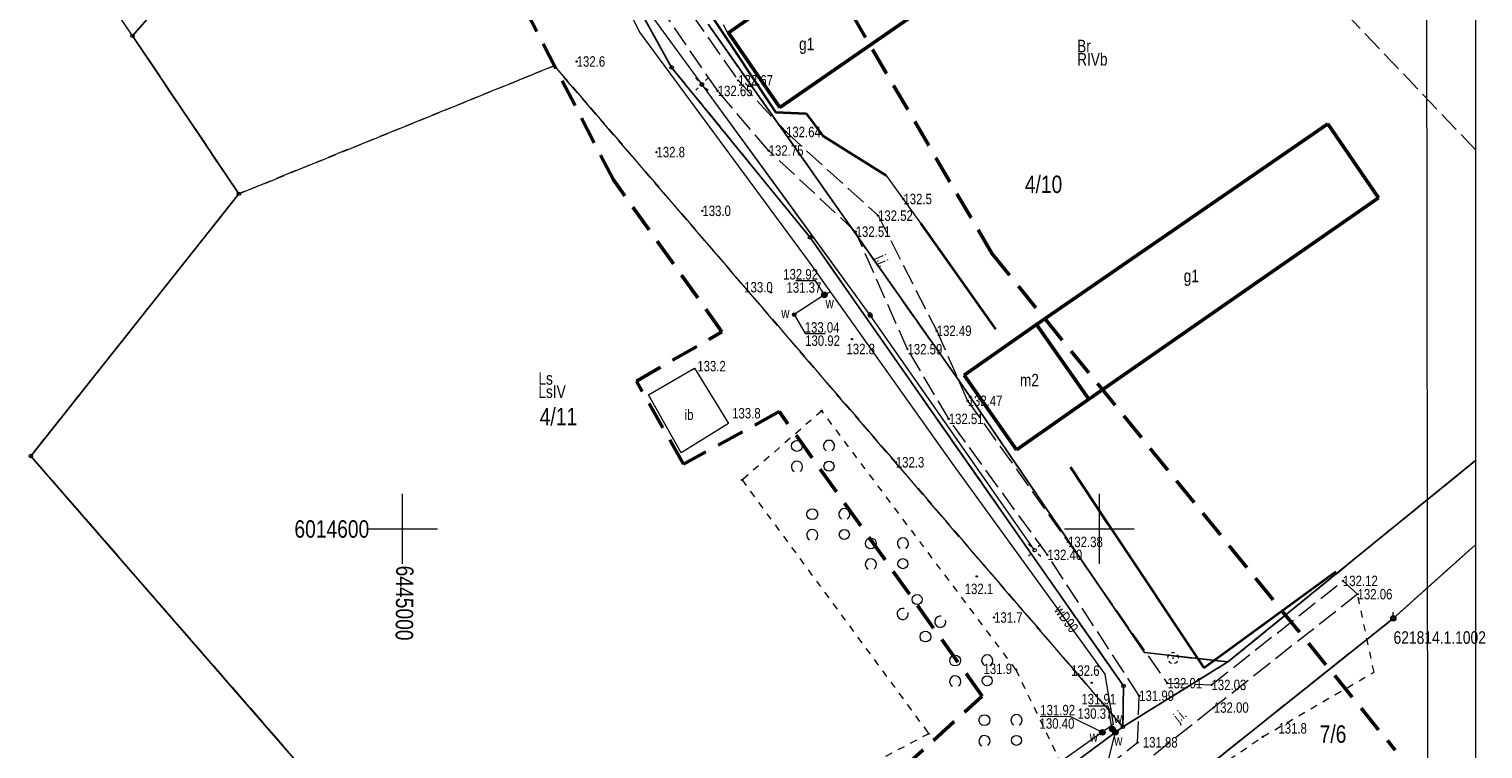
# Model space of a CAD drawing. Header units: metres. Extents: x 6443052 to 6445155, y 6013553 to 6014840.
# Tile 33 of 36: x 6444946 to 6445155, y 6014568 to 6014672. Entities that reach past the tile are written whole.
import ezdxf
from ezdxf.enums import TextEntityAlignment as Align

# ---------------------------------------------------------------- set-up
doc = ezdxf.new("R2010")
doc.units = ezdxf.units.M
doc.header["$MEASUREMENT"] = 0
for name, pattern in [('L_0_03', [2, 1, -1]), ('L_0_06', [4, 3, -1]), ('L_0_0C', [6, 4, -2]), ('L_0_69', [0]), ('L_0_AC', [0])]:
    doc.linetypes.add(name, pattern=pattern)
doc.layers.get('0').update_dxf_attribs({"linetype": 'CONTINUOUS', "lineweight": 18})
for name, color, linetype, lineweight in [('121_Punkt_osnowy_szczegolowej_Atr103', 7, 'CONTINUOUS', 18), ('131_Punkt_osnowy_pomiarowej', 7, 'CONTINUOUS', 18), ('202_punkt_graniczny', 7, 'CONTINUOUS', 18), ('203_punkt_graniczny', 7, 'CONTINUOUS', 18), ('209_oznaczenie_konturu_klasyfikacyjnego', 3, 'CONTINUOUS', 18), ('210_oznaczenie_konturu_uzytku_gruntowego', 3, 'CONTINUOUS', 18), ('211_numer_dzialki_ewidencyjnej', 96, 'CONTINUOUS', 18), ('217_kontur_klasyfikacyjny', 3, 'L_0_06', 18), ('218_kontur_uzytku_gruntowego', 3, 'L_0_06', 18), ('219_dzialka_ewidencyjna', 96, 'CONTINUOUS', 25), ('312_budynek_ewidencyjny', 7, 'CONTINUOUS', 50), ('312_oznaczenie_budynku_ewidencyjnego_Atr117', 7, 'CONTINUOUS', 18), ('brama', 7, 'CONTINUOUS', 18), ('drzewo_lisciaste', 96, 'CONTINUOUS', 18), ('i_b__odzysk', 7, 'CONTINUOUS', 18), ('jezdnia', 7, 'L_0_06', 18), ('jezdnia_Atr17', 7, 'CONTINUOUS', 18), ('latarnia', 7, 'CONTINUOUS', 18), ('nn', 1, 'L_0_AC', 18), ('ogrodzenie_trwale', 7, 'L_0_69', 35), ('orient', 7, 'CONTINUOUS', 18), ('pikieta_naturalna_Atr2', 7, 'CONTINUOUS', 18), ('pikieta_sztuczna_Atr2', 7, 'CONTINUOUS', 18), ('przewod_elektroenergetyczny_podziemny', 1, 'CONTINUOUS', 18), ('przewod_wodociagowy', 5, 'CONTINUOUS', 18), ('przewod_wodociagowy_Atr1', 5, 'CONTINUOUS', 18), ('Ramka_wewn_nr_3_i_opis', 7, 'CONTINUOUS', 18), ('rzedna_Atr2', 30, 'CONTINUOUS', 18), ('rzedna_Atr3', 7, 'CONTINUOUS', 18), ('siatka', 7, 'CONTINUOUS', 18), ('slup_przewodow_napowietrznych', 7, 'CONTINUOUS', 18), ('slup_przewodow_napowietrznych___ob__projektowany', 7, 'CONTINUOUS', 18), ('uzytek_pomiar', 7, 'L_0_03', 18), ('wlaz_do_komory_lub_kanalu___okragly', 7, 'CONTINUOUS', 18), ('wlaz_do_komory_lub_kanalu___okragly_Atr17', 7, 'CONTINUOUS', 18), ('wys_odzysk', 7, 'CONTINUOUS', 18), ('wys_pomiar', 7, 'CONTINUOUS', 18), ('ZAKRES', 212, 'L_0_0C', 50), ('zasuwa_lub_zawor_Atr17', 7, 'CONTINUOUS', 18)]:
    doc.layers.add(name, color=color, linetype=linetype, lineweight=lineweight)
doc.layers.add('ramka_zewn', color=212, linetype='CONTINUOUS', lineweight=18, plot=False)
doc.styles.add('Arial CE', font='Arial CE.ttf')
doc.linetypes.add('L_0_69_SHX', pattern='A,0,-0.5,-1,-1,-1,-1,-1,[7,STARKOWO_STARKÓWKO.shx,S=0.1,R=0,X=0,Y=0],-1,-1,-1,-1,-0.5', length=10)
doc.linetypes.add('L_0_AC_SHX_E', pattern='A,0,-1,-2,-2,-2,-2,-2,[11,STARKOWO_STARKÓWKO.shx,S=0.1,R=0,X=0,Y=0],-2,[12,STARKOWO_STARKÓWKO.shx,S=0.1,R=0,X=0,Y=0],-2,-2,-2,-1', length=20)
doc.linetypes.add('L_0_AC_SHX_S', pattern='A,0,-1,-2,-2,-2,[8,STARKOWO_STARKÓWKO.shx,S=0.1,R=0,X=0,Y=0],-2,[9,STARKOWO_STARKÓWKO.shx,S=0.1,R=0,X=0,Y=0],-2,[10,STARKOWO_STARKÓWKO.shx,S=0.1,R=0,X=0,Y=0],-2,-2,-2,-2,-1', length=20)

msp = doc.modelspace()

# ---------------------------------------------------------------- hatches: boundary and pattern name
at = {"linetype": 'Continuous', "lineweight": 13}
for points in [[(6445024.99, 6014666.99, 1), (6445024.99, 6014667.17, 1)], [(6445045.23, 6014662.76, 1), (6445045.23, 6014662.94, 1)], [(6445048.16, 6014664.28, 1), (6445048.16, 6014664.46, 1)], [(6445055.03, 6014656.87, 1), (6445055.03, 6014657.05, 1)], [(6445036.44, 6014653.98, 1), (6445036.44, 6014654.16, 1)], [(6445052.54, 6014654.2, 1), (6445052.54, 6014654.38, 1)], [(6445071.87, 6014647.25, 1), (6445071.87, 6014647.43, 1)], [(6445043.03, 6014645.55, 1), (6445043.03, 6014645.73, 1)], [(6445068.23, 6014644.86, 1), (6445068.23, 6014645.04, 1)], [(6445065.02, 6014642.56, 1), (6445065.02, 6014642.74, 1)], [(6445052.89, 6014633.85, 1), (6445052.89, 6014634.03, 1)], [(6445060.54, 6014633.19, 1), (6445060.54, 6014633.99, 1)], [(6445060.54, 6014633.5, 1), (6445060.54, 6014633.68, 1)], [(6445056.19, 6014630.65, 1), (6445056.19, 6014630.83, 1)], [(6445064.51, 6014627.15, 1), (6445064.51, 6014627.33, 1)], [(6445076.65, 6014628.33, 1), (6445076.65, 6014628.51, 1)], [(6445072.46, 6014625.69, 1), (6445072.46, 6014625.87, 1)], [(6445060.16, 6014616.83, 1), (6445060.16, 6014617.01, 1)], [(6445081.09, 6014618.29, 1), (6445081.09, 6014618.47, 1)], [(6445078.38, 6014615.69, 1), (6445078.38, 6014615.87, 1)], [(6445070.78, 6014609.46, 1), (6445070.78, 6014609.64, 1)], [(6445048.72, 6014606.92, 1), (6445048.72, 6014607.1, 1)], [(6445095.49, 6014598.03, 1), (6445095.49, 6014598.21, 1)], [(6445092.53, 6014596.18, 1), (6445092.53, 6014596.36, 1)], [(6445082.4, 6014593.08, 1), (6445082.4, 6014593.26, 1)], [(6445134.94, 6014592.44, 1), (6445134.94, 6014592.62, 1)], [(6445137.04, 6014590.53, 1), (6445137.04, 6014590.71, 1)], [(6445084.88, 6014587.19, 1), (6445084.88, 6014587.37, 1)], [(6445088.02, 6014579.71, 1), (6445088.02, 6014579.89, 1)], [(6445098.9, 6014577.82, 1), (6445098.9, 6014578, 1)], [(6445109.74, 6014577.76, 1), (6445109.74, 6014577.94, 1)], [(6445116.08, 6014577.51, 1), (6445116.08, 6014577.69, 1)], [(6445105.71, 6014575.95, 1), (6445105.71, 6014576.13, 1)], [(6445116.42, 6014574.26, 1), (6445116.42, 6014574.44, 1)], [(6445100.42, 6014570.38, 1), (6445100.42, 6014571.18, 1)], [(6445100.42, 6014570.69, 1), (6445100.42, 6014570.87, 1)], [(6445101.85, 6014570.86, 1), (6445101.85, 6014571.66, 1)], [(6445101.85, 6014571.17, 1), (6445101.85, 6014571.35, 1)], [(6445102.28, 6014570.4, 1), (6445102.28, 6014571.2, 1)], [(6445102.28, 6014570.71, 1), (6445102.28, 6014570.89, 1)], [(6445075.5, 6014570.51, 1), (6445075.5, 6014570.69, 1)], [(6445105.48, 6014569.24, 1), (6445105.48, 6014569.42, 1)], [(6445123.42, 6014570.06, 1), (6445123.42, 6014570.24, 1)]]:
    msp.add_hatch(color=0, dxfattribs=at).paths.add_polyline_path(points)
at = {"layer": '203_punkt_graniczny', "linetype": 'Continuous', "lineweight": 18}
for points in [[(6445080.29, 6014620.58, 1), (6445080.29, 6014620.67, 1)], [(6445106.49, 6014582.2, 1), (6445106.49, 6014582.29, 1)], [(6445118.44, 6014580.84, 1), (6445118.44, 6014580.93, 1)]]:
    msp.add_hatch(color=256, dxfattribs=at).paths.add_polyline_path(points)
at = {"layer": 'drzewo_lisciaste', "linetype": 'Continuous', "lineweight": 18}
msp.add_hatch(color=256, dxfattribs=at).paths.add_polyline_path([(6445110.57, 6014581.4, 1), (6445110.57, 6014581.5, 1)])

# ---------------------------------------------------------------- linework, layer by layer
at = {"color": 0, "linetype": 'Continuous', "lineweight": 13}
for centre, radius in [((6445024.99, 6014667.08), 0.0906), ((6445045.23, 6014662.85), 0.0906), ((6445048.16, 6014664.37), 0.0906), ((6445055.03, 6014656.96), 0.0906), ((6445036.44, 6014654.07), 0.0906), ((6445052.54, 6014654.29), 0.0906), ((6445071.87, 6014647.34), 0.0906), ((6445043.03, 6014645.64), 0.0906), ((6445068.23, 6014644.95), 0.0906), ((6445065.02, 6014642.65), 0.0906), ((6445052.89, 6014633.94), 0.0906), ((6445060.54, 6014633.59), 0.4), ((6445060.54, 6014633.59), 0.0906), ((6445056.19, 6014630.74), 0.0906), ((6445064.51, 6014627.24), 0.0906), ((6445076.65, 6014628.42), 0.0906), ((6445072.46, 6014625.78), 0.0906), ((6445060.16, 6014616.92), 0.0906), ((6445081.09, 6014618.38), 0.0906), ((6445078.38, 6014615.78), 0.0906), ((6445070.78, 6014609.55), 0.0906), ((6445048.72, 6014607.01), 0.0906), ((6445095.49, 6014598.12), 0.0906), ((6445092.53, 6014596.27), 0.0906), ((6445082.4, 6014593.17), 0.0906), ((6445134.94, 6014592.53), 0.0906), ((6445137.04, 6014590.62), 0.0906), ((6445084.88, 6014587.28), 0.0906), ((6445088.02, 6014579.8), 0.0906), ((6445098.9, 6014577.91), 0.0906), ((6445109.74, 6014577.85), 0.0906), ((6445116.08, 6014577.6), 0.0906), ((6445105.71, 6014576.04), 0.0906), ((6445116.42, 6014574.35), 0.0906), ((6445100.42, 6014570.78), 0.4), ((6445100.42, 6014570.78), 0.0906), ((6445101.85, 6014571.26), 0.4), ((6445101.85, 6014571.26), 0.0906), ((6445102.28, 6014570.8), 0.4), ((6445102.28, 6014570.8), 0.0906), ((6445075.5, 6014570.6), 0.0906), ((6445105.48, 6014569.33), 0.0906), ((6445123.42, 6014570.15), 0.0906)]:
    msp.add_circle(centre, radius, dxfattribs=at)
at = {"color": 0, "linetype": 'Continuous', "lineweight": 18}
for centre, radius in [((6445056.6, 6014611.9), 0.781), ((6445061.2, 6014609), 0.721), ((6445058.8, 6014602.1), 0.781), ((6445063.4, 6014599.2), 0.721), ((6445067.2, 6014597.9), 0.781), ((6445071.8, 6014595), 0.721), ((6445073.83, 6014589.85), 0.721), ((6445075.04, 6014584.54), 0.781), ((6445079.3, 6014581.1), 0.781), ((6445083.9, 6014578.2), 0.721), ((6445083.5, 6014572.54), 0.781), ((6445088.1, 6014569.64), 0.721)]:
    msp.add_circle(centre, radius, dxfattribs=at)
for centre, start, end in [((6445061.2, 6014611.9), 299.7449, 240.2551), ((6445056.6, 6014608.9), 305.5377, 240.2551), ((6445063.4, 6014602.1), 299.7449, 240.2551), ((6445058.8, 6014599.1), 305.5377, 240.2551), ((6445071.8, 6014597.9), 299.7449, 240.2551), ((6445067.2, 6014594.9), 305.5377, 240.2551), ((6445071.78, 6014587.79), 74.7449, 15.2551), ((6445077.16, 6014586.66), 80.5377, 15.2551), ((6445083.9, 6014581.1), 299.7449, 240.2551), ((6445079.3, 6014578.1), 305.5377, 240.2551), ((6445088.1, 6014572.54), 299.7449, 240.2551), ((6445083.5, 6014569.54), 305.5377, 240.2551)]:
    msp.add_arc(centre, 0.8, start, end, dxfattribs=at)
at = {"layer": '131_Punkt_osnowy_pomiarowej', "linetype": 'Continuous', "lineweight": 18}
msp.add_line((6445142.17, 6014587.54), (6445142.17, 6014588.04), dxfattribs=at)
at = {"layer": '131_Punkt_osnowy_pomiarowej', "lineweight": 18}
msp.add_circle((6445142.17, 6014587.16), 0.375, dxfattribs=at)
at = {"layer": '202_punkt_graniczny', "lineweight": 18}
for centre in [(6444961.26, 6014670.76), (6445038.62, 6014666.23), (6444976.52, 6014648.08), (6445058.48, 6014641.83), (6444946.67, 6014610.45), (6445142.15, 6014587.14), (6445103.46, 6014577.45), (6445103.37, 6014571.58)]:
    msp.add_circle(centre, 0.25, dxfattribs=at)
at = {"layer": '203_punkt_graniczny', "lineweight": 18}
for centre in [(6445080.29, 6014620.62), (6445106.49, 6014582.24), (6445118.44, 6014580.89)]:
    msp.add_circle(centre, 0.045, dxfattribs=at)
at = {"layer": '217_kontur_klasyfikacyjny', "lineweight": 18}
for p, q in [((6445038.62, 6014666.23), (6445007.05, 6014723.14)), ((6444961.26, 6014670.76), (6444947.42, 6014691.39)), ((6444979.01, 6014691.07), (6444961.26, 6014670.76)), ((6445043.86, 6014672.43), (6445080.29, 6014620.62)), ((6444961.26, 6014670.76), (6444976.52, 6014648.08)), ((6444976.52, 6014648.08), (6444961.26, 6014670.76)), ((6444976.52, 6014648.08), (6445021.77, 6014666.47)), ((6445021.77, 6014666.47), (6444976.52, 6014648.08)), ((6445021.77, 6014666.47), (6445103.37, 6014571.58)), ((6445103.37, 6014571.58), (6445021.77, 6014666.47)), ((6445058.48, 6014641.83), (6445038.62, 6014666.23)), ((6444976.52, 6014648.08), (6444946.67, 6014610.45)), ((6444946.67, 6014610.45), (6444976.52, 6014648.08)), ((6445103.46, 6014577.45), (6445058.48, 6014641.83)), ((6445080.29, 6014620.62), (6445106.49, 6014582.24)), ((6444946.67, 6014610.45), (6445025.73, 6014519.58)), ((6445025.73, 6014519.58), (6444946.67, 6014610.45)), ((6445118.44, 6014580.89), (6445153.95, 6014609.8)), ((6445153.95, 6014597.72), (6445142.15, 6014587.14)), ((6445142.15, 6014587.14), (6445103.07, 6014555.97)), ((6445106.49, 6014582.24), (6445118.44, 6014580.89)), ((6445103.37, 6014571.58), (6445103.46, 6014577.45)), ((6445056.78, 6014537.19), (6445103.37, 6014571.58))]:
    msp.add_line(p, q, dxfattribs=at)
at = {"layer": '218_kontur_uzytku_gruntowego', "lineweight": 18}
for p, q in [((6445038.62, 6014666.23), (6445007.05, 6014723.14)), ((6445007.05, 6014723.14), (6445038.62, 6014666.23)), ((6445153.95, 6014654.42), (6445111.97, 6014698.54)), ((6444961.26, 6014670.76), (6444947.42, 6014691.39)), ((6444979.01, 6014691.07), (6444961.26, 6014670.76)), ((6445043.86, 6014672.43), (6445080.29, 6014620.62)), ((6445080.29, 6014620.62), (6445043.86, 6014672.43)), ((6444961.26, 6014670.76), (6444976.52, 6014648.08)), ((6444976.52, 6014648.08), (6444961.26, 6014670.76)), ((6444976.52, 6014648.08), (6445021.77, 6014666.47)), ((6445021.77, 6014666.47), (6444976.52, 6014648.08)), ((6445021.77, 6014666.47), (6445103.37, 6014571.58)), ((6445103.37, 6014571.58), (6445021.77, 6014666.47)), ((6445058.48, 6014641.83), (6445038.62, 6014666.23)), ((6445038.62, 6014666.23), (6445058.48, 6014641.83)), ((6444976.52, 6014648.08), (6444946.67, 6014610.45)), ((6444946.67, 6014610.45), (6444976.52, 6014648.08)), ((6445103.46, 6014577.45), (6445058.48, 6014641.83)), ((6445058.48, 6014641.83), (6445103.46, 6014577.45)), ((6445080.29, 6014620.62), (6445106.49, 6014582.24)), ((6445106.49, 6014582.24), (6445080.29, 6014620.62)), ((6444946.67, 6014610.45), (6445025.73, 6014519.58)), ((6445025.73, 6014519.58), (6444946.67, 6014610.45)), ((6445153.95, 6014609.8), (6445118.44, 6014580.89)), ((6445118.44, 6014580.89), (6445153.95, 6014609.8)), ((6445142.15, 6014587.14), (6445153.95, 6014597.72)), ((6445153.95, 6014597.72), (6445142.15, 6014587.14)), ((6445103.07, 6014555.97), (6445142.15, 6014587.14)), ((6445142.15, 6014587.14), (6445103.07, 6014555.97)), ((6445106.49, 6014582.24), (6445118.44, 6014580.89)), ((6445118.44, 6014580.89), (6445106.49, 6014582.24)), ((6445118.44, 6014580.89), (6445103.37, 6014571.58)), ((6445103.37, 6014571.58), (6445118.44, 6014580.89)), ((6445103.37, 6014571.58), (6445103.46, 6014577.45)), ((6445103.46, 6014577.45), (6445103.37, 6014571.58)), ((6445103.37, 6014571.58), (6445056.78, 6014537.19)), ((6445056.78, 6014537.19), (6445103.37, 6014571.58))]:
    msp.add_line(p, q, dxfattribs=at)
at = {"layer": '219_dzialka_ewidencyjna', "linetype": 'Continuous', "lineweight": 25}
for p, q in [((6445038.62, 6014666.23), (6445007.05, 6014723.14)), ((6444979.01, 6014691.07), (6444961.26, 6014670.76)), ((6445080.29, 6014620.62), (6445043.86, 6014672.43)), ((6444976.52, 6014648.08), (6444961.26, 6014670.76)), ((6445058.48, 6014641.83), (6445038.62, 6014666.23)), ((6444976.52, 6014648.08), (6444946.67, 6014610.45)), ((6445103.46, 6014577.45), (6445058.48, 6014641.83)), ((6445106.49, 6014582.24), (6445080.29, 6014620.62)), ((6445025.73, 6014519.58), (6444946.67, 6014610.45)), ((6445153.95, 6014609.8), (6445118.44, 6014580.89)), ((6445153.95, 6014597.72), (6445142.15, 6014587.14)), ((6445142.15, 6014587.14), (6445103.07, 6014555.97)), ((6445118.44, 6014580.89), (6445106.49, 6014582.24)), ((6445118.44, 6014580.89), (6445103.37, 6014571.58)), ((6445103.46, 6014577.45), (6445103.37, 6014571.58)), ((6445103.37, 6014571.58), (6445056.78, 6014537.19))]:
    msp.add_line(p, q, dxfattribs=at)
at = {"layer": '312_budynek_ewidencyjny', "linetype": 'Continuous', "lineweight": 50}
for p, q in [((6445125.27, 6014709.72), (6445054.15, 6014660.48)), ((6445046.77, 6014671.21), (6445098.35, 6014707.19)), ((6445054.15, 6014660.48), (6445046.77, 6014671.21)), ((6445090.99, 6014629.33), (6445132.75, 6014658.13)), ((6445132.75, 6014658.13), (6445140.05, 6014647.52)), ((6445140.05, 6014647.52), (6445098.5, 6014618.63)), ((6445080.6, 6014622.04), (6445090.99, 6014629.33)), ((6445090.99, 6014629.33), (6445098.5, 6014618.63)), ((6445098.5, 6014618.63), (6445090.99, 6014629.33)), ((6445088.11, 6014611.34), (6445080.6, 6014622.04)), ((6445098.5, 6014618.63), (6445088.11, 6014611.34))]:
    msp.add_line(p, q, dxfattribs=at)
at = {"layer": 'brama', "linetype": 'Continuous', "lineweight": 18}
msp.add_line((6445069.38, 6014650.69), (6445074.32, 6014643.86), dxfattribs=at)
at = {"layer": 'drzewo_lisciaste', "lineweight": 18}
msp.add_circle((6445110.57, 6014581.45), 0.05, dxfattribs=at)
for centre, start, end in [((6445110.19, 6014581.57), 121.308, 202.548), ((6445110.57, 6014581.85), 49.272, 130.728), ((6445110.95, 6014581.57), 337.452, 58.692), ((6445110.33, 6014581.13), 193.221, 274.871), ((6445110.81, 6014581.13), 265.129, 346.779)]:
    msp.add_arc(centre, 0.4, start, end, dxfattribs=at)
at = {"layer": 'i_b__odzysk', "linetype": 'Continuous', "lineweight": 18}
for p, q in [((6445035.28, 6014619.21), (6445041.92, 6014623.06)), ((6445041.92, 6014623.06), (6445046.78, 6014615.12)), ((6445040, 6014610.89), (6445035.28, 6014619.21)), ((6445046.78, 6014615.12), (6445040, 6014610.89))]:
    msp.add_line(p, q, dxfattribs=at)
at = {"layer": 'jezdnia', "lineweight": 18}
for p, q in [((6445045.23, 6014662.85), (6445036.7, 6014675.3)), ((6445039.21, 6014677.09), (6445048.16, 6014664.37)), ((6445052.54, 6014654.29), (6445045.23, 6014662.85)), ((6445048.16, 6014664.37), (6445055.03, 6014656.96)), ((6445055.03, 6014656.96), (6445068.23, 6014644.95)), ((6445065.02, 6014642.65), (6445052.54, 6014654.29)), ((6445068.23, 6014644.95), (6445076.65, 6014628.42)), ((6445072.46, 6014625.78), (6445065.02, 6014642.65)), ((6445076.65, 6014628.42), (6445081.09, 6014618.38)), ((6445078.38, 6014615.78), (6445072.46, 6014625.78)), ((6445081.09, 6014618.38), (6445095.49, 6014598.12)), ((6445092.53, 6014596.27), (6445078.38, 6014615.78)), ((6445095.49, 6014598.12), (6445109.74, 6014577.85)), ((6445105.71, 6014576.04), (6445092.53, 6014596.27)), ((6445116.08, 6014577.6), (6445134.94, 6014592.53)), ((6445134.94, 6014592.53), (6445137.04, 6014590.62)), ((6445137.04, 6014590.62), (6445116.42, 6014574.35)), ((6445109.74, 6014577.85), (6445116.08, 6014577.6)), ((6445105.48, 6014569.33), (6445105.71, 6014576.04)), ((6445116.42, 6014574.35), (6445096.67, 6014558.71)), ((6445094.49, 6014560.71), (6445105.48, 6014569.33))]:
    msp.add_line(p, q, dxfattribs=at)
at = {"layer": 'latarnia', "linetype": 'Continuous', "lineweight": 18}
for p, q in [((6445042.44, 6014664.36), (6445042.09, 6014664.71)), ((6445043.5, 6014664.36), (6445043.85, 6014664.71)), ((6445042.44, 6014663.3), (6445042.09, 6014662.95)), ((6445043.5, 6014663.3), (6445043.85, 6014662.95)), ((6445090.17, 6014597.47), (6445089.82, 6014597.82)), ((6445090.17, 6014596.41), (6445089.82, 6014596.06)), ((6445091.23, 6014597.47), (6445091.58, 6014597.82)), ((6445091.23, 6014596.41), (6445091.58, 6014596.06))]:
    msp.add_line(p, q, dxfattribs=at)
at = {"layer": 'latarnia', "lineweight": 18}
for centre in [(6445042.97, 6014663.83), (6445090.7, 6014596.94)]:
    msp.add_circle(centre, 0.25, dxfattribs=at)
at = {"layer": 'nn', "linetype": 'Continuous'}
for p, q in [((6445042.97, 6014663.83), (6445018.75, 6014696.88)), ((6445067.1, 6014630.67), (6445042.97, 6014663.83)), ((6445090.7, 6014596.94), (6445067.1, 6014630.67))]:
    msp.add_line(p, q, dxfattribs=at)
at = {"layer": 'nn', "linetype": 'L_0_AC_SHX_S'}
for p, q in [((6445042.97, 6014663.83), (6445030.86, 6014680.36)), ((6445067.1, 6014630.67), (6445055.03, 6014647.25)), ((6445090.7, 6014596.94), (6445078.9, 6014613.8))]:
    msp.add_line(p, q, dxfattribs=at)
at = {"layer": 'nn', "linetype": 'L_0_AC_SHX_E'}
for p, q in [((6445055.03, 6014647.25), (6445042.97, 6014663.83)), ((6445078.9, 6014613.8), (6445067.1, 6014630.67))]:
    msp.add_line(p, q, dxfattribs=at)
at = {"layer": 'ogrodzenie_trwale', "linetype": 'L_0_69_SHX'}
for p, q in [((6445044.58, 6014673.25), (6445053.54, 6014659.81)), ((6445053.54, 6014659.81), (6445057.94, 6014659.61)), ((6445057.94, 6014659.61), (6445060.3, 6014656.43)), ((6445060.3, 6014656.43), (6445069.38, 6014650.69)), ((6445074.32, 6014643.86), (6445085.07, 6014628.68)), ((6445095.84, 6014608.84), (6445101.26, 6014600.65)), ((6445101.26, 6014600.65), (6445115, 6014580.07)), ((6445115, 6014580.07), (6445133.93, 6014593.89))]:
    msp.add_line(p, q, dxfattribs=at)
at = {"layer": 'ogrodzenie_trwale', "linetype": 'Continuous'}
for p, q in [((6445044.58, 6014673.25), (6445053.54, 6014659.81)), ((6445053.54, 6014659.81), (6445057.94, 6014659.61)), ((6445057.94, 6014659.61), (6445060.3, 6014656.43)), ((6445060.3, 6014656.43), (6445069.38, 6014650.69)), ((6445074.32, 6014643.86), (6445085.07, 6014628.68)), ((6445095.84, 6014608.84), (6445101.26, 6014600.65)), ((6445101.26, 6014600.65), (6445115, 6014580.07)), ((6445115, 6014580.07), (6445133.93, 6014593.89))]:
    msp.add_line(p, q, dxfattribs=at)
at = {"layer": 'przewod_elektroenergetyczny_podziemny', "linetype": 'Continuous', "lineweight": 18}
for p, q in [((6445046, 6014672.4), (6445046.6, 6014671.28)), ((6445046.6, 6014671.28), (6445048.66, 6014668.46))]:
    msp.add_line(p, q, dxfattribs=at)
at = {"layer": 'przewod_wodociagowy', "linetype": 'Continuous', "lineweight": 18}
for p, q in [((6445024.46, 6014690.87), (6445034.02, 6014671.27)), ((6445034.02, 6014671.27), (6445058.37, 6014638.27)), ((6445058.37, 6014638.27), (6445078.86, 6014609.39)), ((6445060.54, 6014633.59), (6445056.19, 6014630.74)), ((6445061.39, 6014634.02), (6445060.54, 6014633.59)), ((6445078.86, 6014609.39), (6445100.78, 6014579.13)), ((6445100.78, 6014579.13), (6445101.99, 6014571.9)), ((6445101.99, 6014571.9), (6445082.57, 6014558.18)), ((6445101.57, 6014571.61), (6445101.85, 6014571.26)), ((6445101.85, 6014571.26), (6445102.28, 6014570.8))]:
    msp.add_line(p, q, dxfattribs=at)
at = {"layer": 'Ramka_wewn_nr_3_i_opis', "linetype": 'Continuous', "lineweight": 18}
msp.add_line((6445146.7, 6014832.3), (6445147.47, 6014257.9), dxfattribs=at)
at = {"layer": 'ramka_zewn', "linetype": 'Continuous', "lineweight": 13}
msp.add_line((6445153.95, 6014838.96), (6445153.95, 6014250.91), dxfattribs=at)
at = {"layer": 'rzedna_Atr2', "color": 7, "linetype": 'Continuous', "lineweight": 18}
for p, q in [((6445059.27, 6014635.6), (6445056.45, 6014635.6)), ((6445060.54, 6014633.59), (6445059.27, 6014635.6)), ((6445056.19, 6014630.74), (6445057.77, 6014628.03)), ((6445057.77, 6014628.03), (6445060.65, 6014628.03)), ((6445095.82, 6014573.05), (6445091.51, 6014573)), ((6445100.42, 6014570.78), (6445095.82, 6014573.05)), ((6445101.26, 6014574.54), (6445098.41, 6014574.54)), ((6445101.85, 6014571.26), (6445101.26, 6014574.54)), ((6445102.28, 6014570.8), (6445101.16, 6014566.44))]:
    msp.add_line(p, q, dxfattribs=at)
at = {"layer": 'siatka', "color": 7, "linetype": 'Continuous', "lineweight": 13}
for p, q in [((6445000, 6014595), (6445000, 6014605)), ((6445100, 6014595), (6445100, 6014605)), ((6444995, 6014600), (6445005, 6014600)), ((6445095, 6014600), (6445105, 6014600))]:
    msp.add_line(p, q, dxfattribs=at)
at = {"layer": 'slup_przewodow_napowietrznych', "lineweight": 18}
msp.add_circle((6445067.08, 6014630.78), 0.25, dxfattribs=at)
at = {"layer": 'slup_przewodow_napowietrznych___ob__projektowany', "lineweight": 18}
for centre in [(6445042.94, 6014663.74), (6445067.16, 6014630.58)]:
    msp.add_circle(centre, 0.25, dxfattribs=at)
at = {"layer": 'uzytek_pomiar', "lineweight": 18}
for p, q in [((6445060.16, 6014616.92), (6445048.72, 6014607.01)), ((6445088.02, 6014579.8), (6445060.16, 6014616.92)), ((6445048.72, 6014607.01), (6445075.5, 6014570.6)), ((6445139.4, 6014579.43), (6445137.04, 6014590.62)), ((6445088.02, 6014579.8), (6445095.56, 6014564.05)), ((6445123.42, 6014570.15), (6445139.4, 6014579.43)), ((6445075.5, 6014570.6), (6445015.3, 6014538.8)), ((6445110.36, 6014561.27), (6445123.42, 6014570.15))]:
    msp.add_line(p, q, dxfattribs=at)
at = {"layer": 'wlaz_do_komory_lub_kanalu___okragly', "lineweight": 18}
msp.add_circle((6445056.19, 6014630.74), 0.25, dxfattribs=at)
at = {"layer": 'ZAKRES', "lineweight": 50}
for p, q in [((6445030.27, 6014650.08), (6444975.23, 6014756.62)), ((6445018.98, 6014751.68), (6445084.59, 6014639.49)), ((6445045.84, 6014628.26), (6445030.27, 6014650.08)), ((6445084.59, 6014639.49), (6445142.45, 6014568.23)), ((6445033.56, 6014621.21), (6445045.84, 6014628.26)), ((6445040.33, 6014609.3), (6445033.56, 6014621.21)), ((6445054.05, 6014616.82), (6445040.33, 6014609.3)), ((6445083.18, 6014575.99), (6445054.05, 6014616.82)), ((6445045.08, 6014541.42), (6445083.18, 6014575.99))]:
    msp.add_line(p, q, dxfattribs=at)

# ---------------------------------------------------------------- texts
at = {"layer": '121_Punkt_osnowy_szczegolowej_Atr103', "style": 'Arial CE', "width": 0.79}
msp.add_text('621814.1.1002', height=1.8, dxfattribs=at).set_placement((6445142.2, 6014585.3), align=Align.TOP_LEFT)
at = {"layer": '209_oznaczenie_konturu_klasyfikacyjnego', "style": 'Arial CE', "width": 0.78}
for s, p in [('RIVb', (6445096.8, 6014668.29)), ('LsIV', (6445019.5, 6014620.58))]:
    msp.add_text(s, height=1.8, dxfattribs=at).set_placement(p, align=Align.TOP_LEFT)
at = {"layer": '210_oznaczenie_konturu_uzytku_gruntowego', "style": 'Arial CE', "width": 0.78}
for s, p in [('Br', (6445096.8, 6014670.19)), ('Ls', (6445019.5, 6014622.48))]:
    msp.add_text(s, height=1.8, dxfattribs=at).set_placement(p, align=Align.TOP_LEFT)
at = {"layer": '211_numer_dzialki_ewidencyjnej', "style": 'Arial CE', "width": 0.79}
for s, p in [('4/10', (6445089.3, 6014650.7)), ('4/11', (6445019.69, 6014617.36)), ('7/6', (6445131.6, 6014571.8))]:
    msp.add_text(s, height=2.5, dxfattribs=at).set_placement(p, align=Align.TOP_LEFT)
at = {"layer": '312_oznaczenie_budynku_ewidencyjnego_Atr117', "style": 'Arial CE', "width": 0.78}
for s, p in [('g1', (6445056.9, 6014670.5)), ('g1', (6445112.1, 6014637.2)), ('m2', (6445088.59, 6014622.24))]:
    msp.add_text(s, height=1.8, dxfattribs=at).set_placement(p, align=Align.TOP_LEFT)
at = {"layer": 'i_b__odzysk', "style": 'Arial CE', "width": 0.78}
msp.add_text('ib', height=1.5, dxfattribs=at).set_placement((6445040.48, 6014617.12), align=Align.TOP_LEFT)
at = {"layer": 'jezdnia_Atr17', "style": 'Arial CE', "width": 0.78}
for rotation, p in [(293.8, (6445069.22, 6014639.53)), (38.4, (6445110.46, 6014573.28))]:
    msp.add_text('j.i.', height=1.5, rotation=rotation, dxfattribs=at).set_placement(p, align=Align.TOP_LEFT)
at = {"layer": 'orient', "style": 'Arial CE', "width": 0.79}
for s, rotation, p in [('6014600', -360, (6444984.49, 6014597.98)), ('6445000', 269.5, (6444998.35, 6014594.73))]:
    msp.add_text(s, height=2.5, rotation=rotation, dxfattribs=at).set_placement(p, align=Align.BOTTOM_LEFT)
at = {"layer": 'pikieta_naturalna_Atr2', "style": 'Arial CE', "width": 0.78}
for s, p in [('132.6', (6445024.99, 6014667.83)), ('132.5', (6445071.87, 6014648.09)), ('133.0', (6445049.03, 6014635.43)), ('132.8', (6445063.7, 6014626.56)), ('132.3', (6445070.78, 6014610.3)), ('132.1', (6445080.67, 6014592.13)), ('131.7', (6445084.88, 6014588.03)), ('132.6', (6445095.93, 6014580.4))]:
    msp.add_text(s, height=1.5, dxfattribs=at).set_placement(p, align=Align.TOP_LEFT)
at = {"layer": 'pikieta_sztuczna_Atr2', "style": 'Arial CE', "width": 0.78}
for s, p in [('132.67', (6445048.16, 6014665.12)), ('132.65', (6445045.23, 6014663.6)), ('132.64', (6445055.03, 6014657.71)), ('132.8', (6445036.44, 6014654.82)), ('132.75', (6445052.54, 6014655.04)), ('133.0', (6445043.03, 6014646.39)), ('132.52', (6445068.23, 6014645.7)), ('132.51', (6445065.02, 6014643.4)), ('132.49', (6445076.65, 6014629.17)), ('132.59', (6445072.46, 6014626.53)), ('132.47', (6445081.09, 6014619.13)), ('132.51', (6445078.38, 6014616.53)), ('132.38', (6445095.49, 6014598.87)), ('132.40', (6445092.53, 6014597.02)), ('132.12', (6445134.94, 6014593.28)), ('132.06', (6445137.04, 6014591.37)), ('132.01', (6445109.74, 6014578.6)), ('132.03', (6445116.08, 6014578.35)), ('131.99', (6445105.71, 6014576.79)), ('132.00', (6445116.42, 6014575.1)), ('131.88', (6445106.22, 6014570.11))]:
    msp.add_text(s, height=1.5, dxfattribs=at).set_placement(p, align=Align.TOP_LEFT)
at = {"layer": 'przewod_wodociagowy_Atr1', "style": 'Arial CE', "width": 0.78}
msp.add_text('wD90', height=1.5, rotation=305.9, dxfattribs=at).set_placement((6445094.64, 6014589.2), align=Align.TOP_LEFT)
at = {"layer": 'rzedna_Atr2', "color": 7, "style": 'Arial CE', "width": 0.78}
for s, p in [('132.92', (6445054.62, 6014637.28)), ('133.04', (6445057.71, 6014629.66)), ('131.91', (6445097.4, 6014576.31)), ('131.92', (6445091.51, 6014574.73))]:
    msp.add_text(s, height=1.5, dxfattribs=at).set_placement(p, align=Align.TOP_LEFT)
at = {"layer": 'rzedna_Atr3', "color": 5, "style": 'Arial CE', "width": 0.78}
for s, p in [('131.37', (6445055.1, 6014635.38)), ('130.92', (6445057.77, 6014627.76)), ('130.40', (6445091.41, 6014572.81)), ('130.37', (6445096.86, 6014574.23))]:
    msp.add_text(s, height=1.5, dxfattribs=at).set_placement(p, align=Align.TOP_LEFT)
at = {"layer": 'wlaz_do_komory_lub_kanalu___okragly_Atr17', "style": 'Arial CE', "width": 0.78}
msp.add_text('w', height=1.5, dxfattribs=at).set_placement((6445054.35, 6014631.75), align=Align.TOP_LEFT)
at = {"layer": 'wys_odzysk', "style": 'Arial CE', "width": 0.78}
for s, p in [('133.2', (6445042.3, 6014624.1)), ('133.8', (6445047.3, 6014617.34))]:
    msp.add_text(s, height=1.5, dxfattribs=at).set_placement(p, align=Align.TOP_LEFT)
at = {"layer": 'wys_pomiar', "style": 'Arial CE', "width": 0.78}
for s, p in [('131.9', (6445083.37, 6014580.66)), ('131.8', (6445125.68, 6014572.11))]:
    msp.add_text(s, height=1.5, dxfattribs=at).set_placement(p, align=Align.TOP_LEFT)
at = {"layer": 'zasuwa_lub_zawor_Atr17', "style": 'Arial CE', "width": 0.78}
for p in [(6445060.7, 6014633.17), (6445102.08, 6014573.61), (6445098.6, 6014570.96), (6445102.12, 6014570.4)]:
    msp.add_text('w', height=1.5, dxfattribs=at).set_placement(p, align=Align.TOP_LEFT)

doc.saveas('drawing.dxf')
